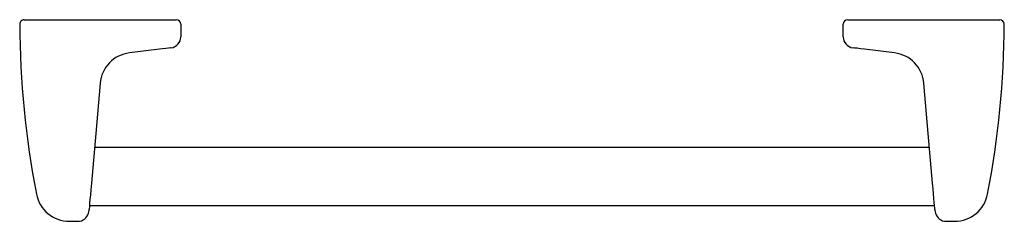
# Model space of a CAD drawing. Header units: millimetres. Extents: x 903.903 to 904.343, y 204.073 to 204.163.
import ezdxf

# ---------------------------------------------------------------- set-up
doc = ezdxf.new("R2010")
doc.units = ezdxf.units.MM
doc.layers.add('SANINDUSA', color=3, linetype='Continuous')

msp = doc.modelspace()

# ---------------------------------------------------------------- linework, layer by layer
at = {"layer": 'SANINDUSA'}
for p, q in [((903.9047496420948, 204.1625929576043), (903.906830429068, 204.1625929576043)), ((903.906830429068, 204.1625929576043), (903.9187489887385, 204.1625929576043)), ((903.9187489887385, 204.1625929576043), (903.9646317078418, 204.1625929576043)), ((903.9646317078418, 204.1625929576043), (903.9727251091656, 204.1625929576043)), ((903.9747251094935, 204.1605929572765), (903.9747251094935, 204.1550165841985)), ((904.2707251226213, 204.1550165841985), (904.2707251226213, 204.1605929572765)), ((904.2727250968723, 204.1625929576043), (904.280818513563, 204.1625929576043)), ((904.280818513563, 204.1625929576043), (904.3267012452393, 204.1625929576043)), ((904.3267012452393, 204.1625929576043), (904.3386197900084, 204.1625929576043)), ((904.3386197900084, 204.1625929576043), (904.3407194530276, 204.1625929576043)), ((903.965276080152, 204.149432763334), (903.9517813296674, 204.1477758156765)), ((904.2936688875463, 204.1477758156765), (904.2801741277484, 204.149432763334)), ((904.3092861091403, 204.1055929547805), (903.9361640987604, 204.1055929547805)), ((903.9338893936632, 204.0795929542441), (904.3115608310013, 204.0795929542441)), ((903.9249119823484, 204.0725929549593), (903.928695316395, 204.0725929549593)), ((904.316754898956, 204.0725929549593), (904.3205382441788, 204.0725929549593))]:
    msp.add_line(p, q, dxfattribs=at)
at = {"layer": 'SANINDUSA', "flags": 128}
for points in [[(903.9703344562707, 204.1500538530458), (903.9700573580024, 204.1500198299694), (903.9692556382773, 204.149921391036), (903.9680227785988, 204.1497700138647), (903.966492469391, 204.14958211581), (903.965276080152, 204.149432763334)], [(904.2801741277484, 204.149432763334), (904.27851604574, 204.1496363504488), (904.2770336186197, 204.1498183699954), (904.2759051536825, 204.1499569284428), (904.2752529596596, 204.150037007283), (904.2751157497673, 204.1500538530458)], [(903.9386664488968, 204.1341949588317), (903.9367102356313, 204.1118353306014), (903.9347644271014, 204.0895946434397)], [(904.3106858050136, 204.0895946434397), (904.3087443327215, 204.1117854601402), (904.3067837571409, 204.1341949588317)], [(903.9347644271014, 204.0895946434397), (903.934504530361, 204.0866240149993), (903.9343091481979, 204.0843907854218), (903.9341341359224, 204.0823903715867), (903.9339852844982, 204.0806889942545), (903.9338657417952, 204.0793226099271), (903.9337433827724, 204.0779240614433)], [(904.3117068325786, 204.0779240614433), (904.3116561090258, 204.0785038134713), (904.3115618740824, 204.0795808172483), (904.3114352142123, 204.0810288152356), (904.311279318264, 204.0828107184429), (904.3110990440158, 204.0848711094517), (904.3108992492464, 204.087154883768), (904.3106858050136, 204.0895946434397)], [(903.9334946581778, 204.0762137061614), (903.9334907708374, 204.0761949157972), (903.9336043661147, 204.076805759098), (903.9337074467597, 204.0775577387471)]]:
    msp.add_lwpolyline(points, dxfattribs=at)
at = {"layer": 'SANINDUSA'}
for centre, radius, start, end in [((903.9047300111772, 204.1605929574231), 0.002, 90, 180.6954844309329), ((904.3127251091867, 204.1625929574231), 0.4099999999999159, 180.280843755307, 190.9448829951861), ((903.9727251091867, 204.1605929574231), 0.002, 0, 90), ((904.272725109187, 204.1605929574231), 0.002, 90, 180), ((903.932725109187, 204.1625929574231), 0.409999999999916, 349.0551469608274, 359.7190609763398), ((904.3407202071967, 204.1605929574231), 0.002, 0.1382914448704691, 90), ((903.9697251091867, 204.1550165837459), 0.0050000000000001, 276.9999999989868, 0), ((904.2757251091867, 204.1550165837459), 0.005, 180, 263.0000000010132), ((903.9536093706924, 204.1328876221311), 0.0150000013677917, 97.0000027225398, 174.9999983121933), ((904.2918408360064, 204.1328876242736), 0.0150000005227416, 4.999993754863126, 82.99995641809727), ((903.9249107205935, 204.0875929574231), 0.015, 190.9208577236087, 270.0118494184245), ((904.32053949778, 204.0875929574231), 0.0150000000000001, 269.9901618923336, 349.0766872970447), ((903.9163505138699, 204.0794453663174), 0.0174592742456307, 353.793275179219, 355.001222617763), ((904.3291164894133, 204.0794472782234), 0.0174761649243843, 185.0002259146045, 186.2070076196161), ((904.3259183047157, 204.0791131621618), 0.0142606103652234, 186.2617832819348, 191.7311247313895), ((903.9286953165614, 204.0775929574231), 0.005, 270.0191257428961, 343.9686751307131), ((904.3167495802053, 204.0775770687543), 0.0049841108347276, 195.8751331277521, 270.0252085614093)]:
    msp.add_arc(centre, radius, start, end, dxfattribs=at)

doc.saveas('drawing.dxf')
